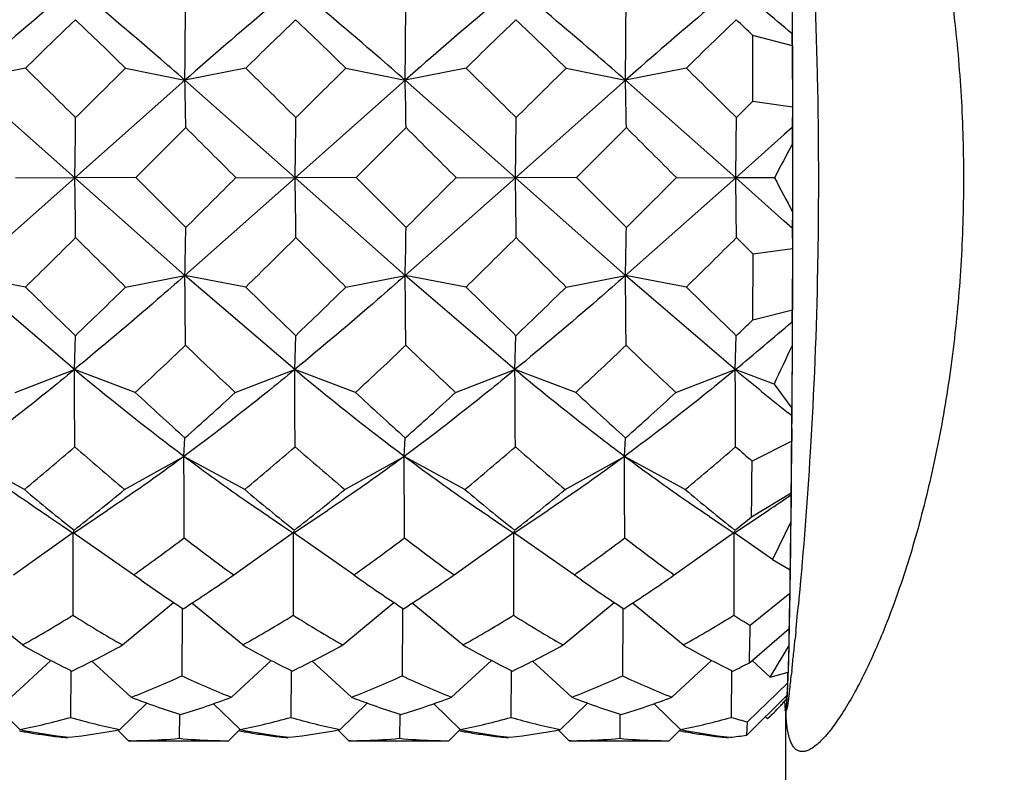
# Model space of a CAD drawing. Header units: inches. Extents: x 0 to 22, y 0 to 17.
# Tile 48 of 56: x 16.248 to 16.441, y 12.235 to 12.383. Entities that reach past the tile are written whole.
import ezdxf

# ---------------------------------------------------------------- set-up
doc = ezdxf.new("R2010")
doc.units = ezdxf.units.IN
doc.header["$LTSCALE"] = 1.21
doc.header["$MEASUREMENT"] = 0
doc.layers.get('0').update_dxf_attribs({"linetype": 'CONTINUOUS'})
doc.layers.add('02___PRT_ALL_AXES', color=7, linetype='CONTINUOUS')
doc.layers.add('DIMENSIONS', color=7, linetype='CONTINUOUS')
doc.styles.get("Standard").update_dxf_attribs({"font": 'txt', "width": 0.8})
doc.dimstyles.new('DIMSTYLE_1', dxfattribs={"dimtxt": 0.125, "dimasz": 0.18, "dimexe": 0.125, "dimexo": 0.0625, "dimgap": 0.0625, "dimtad": 0, "dimtih": 1, "dimtoh": 1, "dimdec": 3, "dimdsep": 46, "dimtxsty": 'STANDARD', "dimblk": '_FILLED', "dimblk1": '_FILLED', "dimblk2": '_FILLED', "dimcen": 0.09, "dimadec": 0, "dimazin": 0, "dimtp": 0.001, "dimtm": 0.001, "dimtfac": 1, "dimtdec": 3, "dimtofl": 0, "dimtmove": 0, "dimatfit": 3, "dimldrblk": '_FILLED', "dimfxl": 1, "dimtolj": 1, "dimarcsym": 0})

# ---------------------------------------------------------------- blocks, each defined once
blk = doc.blocks.new('_FILLED')
at = {"color": 0, "linetype": 'BYBLOCK'}
blk.add_solid([(0, 0), (-1, 0.1736111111), (-1, -0.1736111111)], dxfattribs=at)
blk = doc.blocks.new('*D0')
at = {"layer": 'DIMENSIONS', "color": 2, "linetype": 'CONTINUOUS'}
for p, q in [((10.1291402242, 12.5699952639), (10.1291402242, 13.6023515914)), ((17.5851585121, 11.6870956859), (17.5851585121, 13.6023515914)), ((10.1291402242, 13.4773515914), (12.7071493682, 13.4773515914)), ((17.5851585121, 13.4773515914), (14.6321493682, 13.4773515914))]:
    blk.add_line(p, q, dxfattribs=at)
at = {"layer": 'DIMENSIONS', "color": 2, "linetype": 'CONTINUOUS', "xscale": 0.18, "yscale": 0.18, "zscale": 0.18, "rotation": 180}
blk.add_blockref('_FILLED', (10.1291402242, 13.4773515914), dxfattribs=at)
at = {"layer": 'DIMENSIONS', "color": 2, "linetype": 'CONTINUOUS', "xscale": 0.18, "yscale": 0.18, "zscale": 0.18}
blk.add_blockref('_FILLED', (17.5851585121, 13.4773515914), dxfattribs=at)
at = {"layer": 'DIMENSIONS', "color": 2, "linetype": 'CONTINUOUS', "insert": (13.6696493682, 13.5398515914), "char_height": 0.125, "width": 1.8, "attachment_point": 2, "line_spacing_factor": 0.9}
blk.add_mtext('(1000.00 [39.370])', dxfattribs=at)

msp = doc.modelspace()

# ---------------------------------------------------------------- linework, layer by layer
at = {"color": 7, "linetype": 'CONTINUOUS'}
for p, q in [((16.3993334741, 12.38448747), (16.3992989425, 12.3798625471)), ((16.3993751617, 12.3812043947), (16.3993632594, 12.3840970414)), ((16.3993859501, 12.378289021), (16.3993751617, 12.3812043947)), ((16.3993613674, 12.377494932), (16.3915876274, 12.3795198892)), ((16.3916219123, 12.3666229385), (16.3915876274, 12.3795198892)), ((16.3993613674, 12.377494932), (16.3993932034, 12.3655191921)), ((16.3993956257, 12.3753509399), (16.3993859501, 12.378289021)), ((16.3994179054, 12.3664228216), (16.3993956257, 12.3753509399)), ((16.2486669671, 12.3731105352), (16.2367054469, 12.3707598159)), ((16.2683328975, 12.3731105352), (16.2799914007, 12.3707598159)), ((16.291952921, 12.3731105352), (16.2799914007, 12.3707598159)), ((16.3116188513, 12.3731105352), (16.3232773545, 12.3707598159)), ((16.3352388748, 12.3731105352), (16.3232773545, 12.3707598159)), ((16.3549048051, 12.3731105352), (16.3665633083, 12.3707598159)), ((16.3785248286, 12.3731105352), (16.3665633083, 12.3707598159)), ((16.2583741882, 12.3515657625), (16.2367054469, 12.3707598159)), ((16.2799914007, 12.3707598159), (16.2583741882, 12.3515657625)), ((16.301660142, 12.3515657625), (16.2799914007, 12.3707598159)), ((16.3232773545, 12.3707598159), (16.301660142, 12.3515657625)), ((16.3449460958, 12.3515657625), (16.3232773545, 12.3707598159)), ((16.3665633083, 12.3707598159), (16.3449460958, 12.3515657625)), ((16.3882320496, 12.3515657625), (16.3665633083, 12.3707598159)), ((16.388377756, 12.3633990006), (16.3916219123, 12.3666229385)), ((16.3916219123, 12.3666229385), (16.3993932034, 12.3655191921)), ((16.3993932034, 12.3655191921), (16.3993478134, 12.3614787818)), ((16.3994230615, 12.3634163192), (16.3994179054, 12.3664228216)), ((16.3994270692, 12.36040219), (16.3994230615, 12.3634163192)), ((16.2801655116, 12.361432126), (16.2703388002, 12.3516131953)), ((16.3234514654, 12.361432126), (16.313624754, 12.3516131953)), ((16.3667374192, 12.361432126), (16.3569107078, 12.3516131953)), ((16.3993478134, 12.3614787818), (16.3977750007, 12.3600794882)), ((16.3977750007, 12.3600794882), (16.3882320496, 12.3515657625)), ((16.3994299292, 12.357380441), (16.3994270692, 12.36040219)), ((16.3994032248, 12.3582493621), (16.3994039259, 12.3449120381)), ((16.3994298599, 12.3452631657), (16.3994299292, 12.357380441)), ((16.2583741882, 12.3515657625), (16.2367074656, 12.3323565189)), ((16.2467187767, 12.3516131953), (16.2583741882, 12.3515657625)), ((16.2703388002, 12.3516131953), (16.2583741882, 12.3515657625)), ((16.2799934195, 12.3323565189), (16.2583741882, 12.3515657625)), ((16.2801665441, 12.341790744), (16.2703388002, 12.3516131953)), ((16.301660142, 12.3515657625), (16.2799934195, 12.3323565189)), ((16.2900047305, 12.3516131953), (16.301660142, 12.3515657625)), ((16.313624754, 12.3516131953), (16.301660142, 12.3515657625)), ((16.3232793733, 12.3323565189), (16.301660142, 12.3515657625)), ((16.313624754, 12.3516131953), (16.3234524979, 12.341790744)), ((16.3449460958, 12.3515657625), (16.3232793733, 12.3323565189)), ((16.3332906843, 12.3516131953), (16.3449460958, 12.3515657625)), ((16.3569107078, 12.3516131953), (16.3449460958, 12.3515657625)), ((16.3665653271, 12.3323565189), (16.3449460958, 12.3515657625)), ((16.3569107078, 12.3516131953), (16.3667384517, 12.341790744)), ((16.3882320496, 12.3515657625), (16.3665653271, 12.3323565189)), ((16.3765766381, 12.3516131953), (16.3882320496, 12.3515657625)), ((16.3958603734, 12.3515960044), (16.3882320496, 12.3515657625)), ((16.397758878, 12.3430642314), (16.3882320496, 12.3515657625)), ((16.3994039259, 12.3449120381), (16.3993488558, 12.3416487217)), ((16.3994269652, 12.3422416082), (16.3994295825, 12.3449117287)), ((16.3994295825, 12.3449117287), (16.3994298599, 12.3452631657)), ((16.3993488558, 12.3416487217), (16.397758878, 12.3430642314)), ((16.3994262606, 12.3416479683), (16.3994269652, 12.3422416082)), ((16.3993488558, 12.3416487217), (16.3993946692, 12.3376362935)), ((16.3994229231, 12.3392277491), (16.3994262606, 12.3416479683)), ((16.3916234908, 12.3365952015), (16.3883789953, 12.3398223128)), ((16.3994177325, 12.3362215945), (16.3994229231, 12.3392277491)), ((16.3915905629, 12.3236776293), (16.3916234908, 12.3365952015)), ((16.3993946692, 12.3376362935), (16.3916234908, 12.3365952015)), ((16.3993946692, 12.3376362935), (16.3993640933, 12.325641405)), ((16.3993953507, 12.3272949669), (16.3994177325, 12.3362215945)), ((16.2486692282, 12.3300988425), (16.2367074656, 12.3323565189)), ((16.2582780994, 12.3138702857), (16.2367074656, 12.3323565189)), ((16.2683351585, 12.3300988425), (16.2799934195, 12.3323565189)), ((16.291955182, 12.3300988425), (16.2799934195, 12.3323565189)), ((16.3015640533, 12.3138702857), (16.2799934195, 12.3323565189)), ((16.3116211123, 12.3300988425), (16.3232793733, 12.3323565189)), ((16.3352411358, 12.3300988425), (16.3232793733, 12.3323565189)), ((16.3448500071, 12.3138702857), (16.3232793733, 12.3323565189)), ((16.3549070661, 12.3300988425), (16.3665653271, 12.3323565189)), ((16.3785270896, 12.3300988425), (16.3665653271, 12.3323565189)), ((16.3881359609, 12.3138702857), (16.3665653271, 12.3323565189)), ((16.3993856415, 12.3243575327), (16.3993953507, 12.3272949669)), ((16.3915905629, 12.3236776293), (16.3993640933, 12.325641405)), ((16.3993019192, 12.3232355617), (16.399336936, 12.3186319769)), ((16.3993748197, 12.3214428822), (16.3993856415, 12.3243575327)), ((16.2582780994, 12.3138702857), (16.2584719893, 12.3205429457)), ((16.3015640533, 12.3138702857), (16.3017579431, 12.3205429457)), ((16.3448500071, 12.3138702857), (16.3450438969, 12.3205429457)), ((16.3881359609, 12.3138702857), (16.3883298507, 12.3205429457)), ((16.3993632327, 12.318631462), (16.3993748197, 12.3214428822)), ((16.399336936, 12.3186319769), (16.3992833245, 12.3083104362)), ((16.3993043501, 12.3072918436), (16.3993628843, 12.3185510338)), ((16.2466111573, 12.3093942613), (16.2582780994, 12.3138702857)), ((16.2702311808, 12.3093942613), (16.2582780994, 12.3138702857)), ((16.2898971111, 12.3093942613), (16.3015640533, 12.3138702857)), ((16.3135171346, 12.3093942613), (16.3015640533, 12.3138702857)), ((16.333183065, 12.3093942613), (16.3448500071, 12.3138702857)), ((16.3568030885, 12.3093942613), (16.3448500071, 12.3138702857)), ((16.3764690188, 12.3093942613), (16.3881359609, 12.3138702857)), ((16.395756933, 12.3110164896), (16.3881359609, 12.3138702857)), ((16.395756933, 12.3110164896), (16.3992707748, 12.3062893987)), ((16.3992833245, 12.3083104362), (16.3992707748, 12.3062893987)), ((16.3992891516, 12.3048818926), (16.3993043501, 12.3072918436)), ((16.3992035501, 12.3048844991), (16.3985602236, 12.3053950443)), ((16.3992035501, 12.3048844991), (16.3992257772, 12.2998381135)), ((16.3992687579, 12.3018747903), (16.3992870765, 12.3045647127)), ((16.3992870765, 12.3045647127), (16.3992891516, 12.3048818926)), ((16.3992494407, 12.2992288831), (16.3992687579, 12.3018747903)), ((16.2798029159, 12.2968174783), (16.2800101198, 12.3004721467)), ((16.3230888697, 12.2968174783), (16.3232960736, 12.3004721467)), ((16.3663748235, 12.2968174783), (16.3665820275, 12.3004721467)), ((16.3992257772, 12.2998381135), (16.3914416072, 12.2958894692)), ((16.399185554, 12.2915616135), (16.3992494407, 12.2992288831)), ((16.2484558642, 12.290295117), (16.236516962, 12.2968174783)), ((16.2681217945, 12.290295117), (16.2798029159, 12.2968174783)), ((16.291741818, 12.290295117), (16.2798029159, 12.2968174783)), ((16.3114077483, 12.290295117), (16.3230888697, 12.2968174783)), ((16.3350277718, 12.290295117), (16.3230888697, 12.2968174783)), ((16.3546937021, 12.290295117), (16.3663748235, 12.2968174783)), ((16.3783137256, 12.290295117), (16.3663748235, 12.2968174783)), ((16.399162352, 12.2891046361), (16.399185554, 12.2915616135)), ((16.3913464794, 12.2849178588), (16.3991374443, 12.2896501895)), ((16.3991374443, 12.2896501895), (16.3990679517, 12.2892451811)), ((16.3990679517, 12.2892451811), (16.3990772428, 12.2839682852)), ((16.3991131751, 12.2843482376), (16.399162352, 12.2891046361)), ((16.2532103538, 12.2849802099), (16.2557139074, 12.2833051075)), ((16.2964963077, 12.2849802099), (16.2989998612, 12.2833051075)), ((16.3397822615, 12.2849802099), (16.342285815, 12.2833051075)), ((16.3830682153, 12.2849802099), (16.3855717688, 12.2833051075)), ((16.3990772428, 12.2839682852), (16.3954580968, 12.2765500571)), ((16.399087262, 12.2820548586), (16.3991131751, 12.2843482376)), ((16.2463002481, 12.2735353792), (16.2580005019, 12.2818534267)), ((16.2557139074, 12.2833051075), (16.2580553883, 12.2817250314)), ((16.2699202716, 12.2735353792), (16.2580005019, 12.2818534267)), ((16.2580005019, 12.2818534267), (16.2580016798, 12.2801028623)), ((16.2580781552, 12.2817251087), (16.2597147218, 12.2828383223)), ((16.2580781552, 12.2817251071), (16.2581888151, 12.2821597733)), ((16.2895862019, 12.2735353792), (16.3012864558, 12.2818534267)), ((16.2989998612, 12.2833051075), (16.3013413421, 12.2817250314)), ((16.3132062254, 12.2735353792), (16.3012864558, 12.2818534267)), ((16.3012864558, 12.2818534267), (16.3012876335, 12.2801030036)), ((16.301364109, 12.2817251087), (16.3030006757, 12.2828383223)), ((16.301364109, 12.2817251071), (16.3014747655, 12.2821597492)), ((16.3328721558, 12.2735353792), (16.3445724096, 12.2818534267)), ((16.342285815, 12.2833051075), (16.344627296, 12.2817250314)), ((16.3564921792, 12.2735353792), (16.3445724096, 12.2818534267)), ((16.3445724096, 12.2818534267), (16.3445735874, 12.2801028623)), ((16.3446500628, 12.2817251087), (16.3462866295, 12.2828383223)), ((16.3446500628, 12.2817251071), (16.3447607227, 12.2821597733)), ((16.3761581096, 12.2735353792), (16.3878583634, 12.2818534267)), ((16.3855717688, 12.2833051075), (16.3879132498, 12.2817250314)), ((16.3954580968, 12.2765500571), (16.3878583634, 12.2818534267)), ((16.3878583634, 12.2818534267), (16.3878595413, 12.2801028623)), ((16.3879360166, 12.2817251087), (16.3895725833, 12.2828383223)), ((16.3879360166, 12.2817251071), (16.3880466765, 12.2821597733)), ((16.2580016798, 12.2801028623), (16.2579957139, 12.2656114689)), ((16.3012876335, 12.2801030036), (16.3012816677, 12.2656114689)), ((16.3445735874, 12.2801028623), (16.3445676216, 12.2656114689)), ((16.3878595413, 12.2801028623), (16.3878535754, 12.2656114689)), ((16.3954580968, 12.2765500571), (16.3989542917, 12.2744994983)), ((16.3988847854, 12.2745349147), (16.3988840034, 12.2734069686)), ((16.3989751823, 12.2734809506), (16.3990044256, 12.275531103)), ((16.2713698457, 12.2725034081), (16.2699202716, 12.2735353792)), ((16.3132062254, 12.2735353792), (16.3146557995, 12.2725034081)), ((16.3146557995, 12.2725034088), (16.3148298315, 12.2723804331)), ((16.3579417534, 12.2725034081), (16.3564921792, 12.2735353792)), ((16.3988840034, 12.2734069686), (16.3988804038, 12.2698548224)), ((16.3989451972, 12.2714982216), (16.3989751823, 12.2734809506)), ((16.3988804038, 12.2698548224), (16.3910696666, 12.2635997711)), ((16.4006510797, 12.2688616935), (16.4005395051, 12.2676514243)), ((16.2480593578, 12.2597591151), (16.2380823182, 12.2679730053)), ((16.2677252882, 12.2597591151), (16.2777463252, 12.2681308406)), ((16.279443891, 12.2670122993), (16.2794418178, 12.26607598)), ((16.2913453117, 12.2597591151), (16.2813682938, 12.2679729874)), ((16.311011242, 12.2597591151), (16.321032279, 12.2681308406)), ((16.3227298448, 12.2670122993), (16.3227277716, 12.26607598)), ((16.3346312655, 12.2597591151), (16.3246542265, 12.2679730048)), ((16.3542971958, 12.2597591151), (16.3643182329, 12.2681308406)), ((16.3660157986, 12.2670122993), (16.3660137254, 12.26607598)), ((16.3779172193, 12.2597591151), (16.3679401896, 12.2679729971)), ((16.3988508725, 12.2659590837), (16.3988830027, 12.267734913)), ((16.2794418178, 12.26607598), (16.27940272, 12.2536946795)), ((16.3227277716, 12.26607598), (16.3226886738, 12.2536946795)), ((16.3660137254, 12.26607598), (16.3659746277, 12.2536946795)), ((16.3988180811, 12.2642553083), (16.3988508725, 12.2659590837)), ((16.3909268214, 12.2562444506), (16.3987477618, 12.2630248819)), ((16.3986760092, 12.2629626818), (16.398666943, 12.2603959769)), ((16.3987505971, 12.2610682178), (16.3987846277, 12.262623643)), ((16.3987846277, 12.262623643), (16.3988180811, 12.2642553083)), ((16.3999565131, 12.2615442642), (16.3998751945, 12.2607197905)), ((16.4000430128, 12.2624285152), (16.3999565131, 12.2615442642)), ((16.3986636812, 12.2595355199), (16.3985026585, 12.2543820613)), ((16.398666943, 12.2603959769), (16.3986636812, 12.2595355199)), ((16.2458333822, 12.2494957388), (16.2536368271, 12.2567303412)), ((16.289119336, 12.2494957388), (16.2969227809, 12.2567303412)), ((16.3324052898, 12.2494957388), (16.3402087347, 12.2567303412)), ((16.3756912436, 12.2494957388), (16.3834946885, 12.2567303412)), ((16.3950093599, 12.253443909), (16.3913982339, 12.2567580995)), ((16.2575555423, 12.2547445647), (16.2574978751, 12.2455238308)), ((16.2694534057, 12.2494957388), (16.2617321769, 12.2565820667)), ((16.3008414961, 12.2547445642), (16.3007838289, 12.2455238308)), ((16.3127393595, 12.2494957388), (16.305018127, 12.2565820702)), ((16.3441274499, 12.2547445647), (16.3440697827, 12.2455238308)), ((16.3560253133, 12.2494957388), (16.34830408, 12.256582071)), ((16.3874134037, 12.2547445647), (16.3873557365, 12.2455238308)), ((16.3950093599, 12.253443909), (16.3985026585, 12.2543820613)), ((16.3984165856, 12.253044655), (16.398411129, 12.2522511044)), ((16.3984253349, 12.2543555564), (16.3984165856, 12.253044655)), ((16.3992530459, 12.2546525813), (16.3991817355, 12.2539900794)), ((16.398411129, 12.2522511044), (16.3905642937, 12.2446419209)), ((16.398411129, 12.2522511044), (16.3982543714, 12.249818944)), ((16.3903954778, 12.2420226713), (16.3982543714, 12.249818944)), ((16.3981665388, 12.2497532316), (16.3981592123, 12.2490533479)), ((16.3982272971, 12.2477619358), (16.3983834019, 12.2498835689)), ((16.3987495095, 12.2502163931), (16.398401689, 12.2477659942)), ((16.2475400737, 12.2431396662), (16.2423473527, 12.2482157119)), ((16.267206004, 12.2431396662), (16.272502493, 12.2483441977)), ((16.2908260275, 12.2431396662), (16.2856333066, 12.2482157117)), ((16.3104919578, 12.2431396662), (16.315788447, 12.2483441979)), ((16.3341119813, 12.2431396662), (16.3289192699, 12.2482157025)), ((16.3537779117, 12.2431396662), (16.3590744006, 12.2483441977)), ((16.3773979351, 12.2431396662), (16.3722052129, 12.2482157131)), ((16.3978336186, 12.2485654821), (16.3979112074, 12.2477138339)), ((16.3979068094, 12.2474472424), (16.3979175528, 12.2473370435)), ((16.3979112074, 12.2477138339), (16.3979506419, 12.247413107)), ((16.3979175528, 12.2473370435), (16.3979283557, 12.2472312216)), ((16.3979385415, 12.2471359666), (16.3979721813, 12.246804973)), ((16.3979506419, 12.247413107), (16.398029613, 12.2470747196)), ((16.3980691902, 12.2470365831), (16.398187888, 12.2474492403)), ((16.398187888, 12.2474492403), (16.3982272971, 12.2477619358)), ((16.398345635, 12.247472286), (16.3982915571, 12.2472328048)), ((16.398401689, 12.2477659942), (16.398345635, 12.247472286)), ((16.2789118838, 12.2461830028), (16.2788631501, 12.2414129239)), ((16.3221978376, 12.2461830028), (16.3221491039, 12.2414129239)), ((16.3654837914, 12.2461830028), (16.3654350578, 12.2414129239)), ((16.3944790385, 12.2452157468), (16.3940483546, 12.2456464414)), ((16.394991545, 12.2457239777), (16.3944790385, 12.2452157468)), ((16.3980423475, 12.2456596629), (16.3980432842, 12.2455922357)), ((16.3980432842, 12.1300621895), (16.3980432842, 12.2456138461)), ((16.2885675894, 12.2409351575), (16.2907989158, 12.2431667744)), ((16.3318535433, 12.2409351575), (16.3340848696, 12.2431667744)), ((16.3751394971, 12.2409351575), (16.3773708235, 12.2431667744)), ((16.3903954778, 12.2420226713), (16.3905642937, 12.2446419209)), ((16.2689016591, 12.2409351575), (16.2667781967, 12.2430586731)), ((16.2907777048, 12.2428709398), (16.2905474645, 12.2429135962)), ((16.3121876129, 12.2409351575), (16.3100641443, 12.2430586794)), ((16.3340636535, 12.2428709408), (16.3338334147, 12.2429135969)), ((16.3554735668, 12.2409351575), (16.3533501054, 12.243058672)), ((16.3773496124, 12.2428709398), (16.3771193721, 12.2429135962)), ((16.2693385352, 12.2409342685), (16.2689016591, 12.2409351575)), ((16.2881199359, 12.2409342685), (16.2885675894, 12.2409351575)), ((16.3126244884, 12.2409342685), (16.3121876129, 12.2409351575)), ((16.331405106, 12.2409342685), (16.3318535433, 12.2409351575)), ((16.3559104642, 12.2409342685), (16.3554735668, 12.2409351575)), ((16.3746914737, 12.2409342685), (16.3751394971, 12.2409351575))]:
    msp.add_line(p, q, dxfattribs=at)
for points in [[(16.2597147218, 12.2828383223), (16.2623581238, 12.2846230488), (16.2648053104, 12.2862603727)], [(16.3030006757, 12.2828383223), (16.3056440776, 12.2846230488), (16.3080912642, 12.2862603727)], [(16.3462866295, 12.2828383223), (16.3489300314, 12.2846230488), (16.3513772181, 12.2862603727)], [(16.3895725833, 12.2828383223), (16.3922159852, 12.2846230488), (16.3946631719, 12.2862603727)], [(16.3979721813, 12.246804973), (16.3979953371, 12.2465394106), (16.3980129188, 12.2463018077), (16.3980256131, 12.2460942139), (16.3980341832, 12.2459182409), (16.3980394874, 12.2457736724), (16.3980423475, 12.2456596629)]]:
    msp.add_lwpolyline(points, dxfattribs=at)
for centre, radius, start, end in [((15.874455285, 11.7636035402), 0.8094665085, 49.5802642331, 50.6106592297), ((11.8137384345, 12.4141793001), 4.4664640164, 359.4430062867, 359.6197500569), ((11.857024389, 12.4141793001), 4.4664640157, 359.4430062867, 359.619750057), ((11.9003103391, 12.4141793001), 4.4664640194, 359.4430062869, 359.6197500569), ((17.124986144, 11.4822744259), 1.2496096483, 133.9022784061, 134.529333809), ((15.4232191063, 11.5088794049), 1.2087649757, 45.6407701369, 46.2911379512), ((17.1682715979, 11.4822749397), 1.2496089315, 133.9022782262, 134.5293339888), ((15.4665050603, 11.508879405), 1.2087649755, 45.6407701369, 46.2911379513), ((17.2115578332, 11.4822746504), 1.2496093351, 133.9022783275, 134.5293338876), ((15.5097910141, 11.5088794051), 1.2087649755, 45.6407701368, 46.2911379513), ((17.2548436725, 11.4822747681), 1.249609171, 133.9022782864, 134.5293339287), ((15.6689207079, 11.6293080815), 1.0416646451, 46.071386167, 46.3199225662), ((15.7714709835, 12.3621244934), 0.628078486, 1.4022916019, 1.6183499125), ((14.9729870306, 11.0690036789), 1.8242954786, 45.1968192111, 45.6313221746), ((17.6974197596, 10.9192787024), 2.0386064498, 134.5082249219, 134.8962516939), ((15.0162729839, 11.0690036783), 1.8242954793, 45.1968192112, 45.6313221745), ((17.7407057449, 10.9192786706), 2.0386064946, 134.5082249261, 134.8962516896), ((15.0595589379, 11.0690036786), 1.824295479, 45.1968192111, 45.6313221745), ((17.7839915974, 10.919278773), 2.0386063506, 134.5082249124, 134.8962517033), ((15.1028448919, 11.0690036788), 1.8242954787, 45.1968192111, 45.6313221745), ((14.9437579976, 12.341152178), 1.3365613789, 0.8693951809, 1.269325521), ((14.9870439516, 12.341152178), 1.3365613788, 0.8693951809, 1.269325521), ((15.0303299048, 12.3411521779), 1.3365613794, 0.8693951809, 1.2693255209), ((13.4681826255, 12.391839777), 2.7904822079, 359.1730421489, 359.4160275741), ((13.5114685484, 12.3918397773), 2.7904822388, 359.1730421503, 359.4160275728), ((13.5547545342, 12.3918397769), 2.7904822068, 359.1730421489, 359.4160275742), ((13.5980404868, 12.391839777), 2.790482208, 359.173042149, 359.4160275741), ((12.7202187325, 8.7842904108), 5.0466983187, 44.9802256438, 45.1380388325), ((12.763504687, 8.7842904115), 5.0466983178, 44.9802256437, 45.1380388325), ((12.8067906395, 8.7842904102), 5.0466983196, 44.9802256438, 45.1380388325), ((14.7902028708, 12.3322533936), 1.6094103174, 0.9255092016, 1.0404950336), ((16.6184713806, 12.2373276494), 0.2502257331, 151.1020860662, 152.8281375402), ((13.5330983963, 12.3115917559), 2.725568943, 0.5934616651, 0.8403471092), ((12.184586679, 16.4537697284), 5.8036321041, 314.885520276, 315.0227681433), ((13.5763843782, 12.3115917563), 2.7255689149, 0.5934616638, 0.8403471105), ((12.2278726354, 16.4537697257), 5.8036321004, 314.8855202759, 315.0227681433), ((13.6196703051, 12.311591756), 2.7255689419, 0.593461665, 0.8403471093), ((12.2711585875, 16.4537697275), 5.8036321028, 314.8855202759, 315.0227681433), ((13.6629562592, 12.311591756), 2.7255689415, 0.593461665, 0.8403471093), ((16.6315831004, 12.4722847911), 0.2648225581, 207.112205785, 208.749031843), ((14.8958710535, 12.3624748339), 1.3844500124, 358.7534483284, 359.1439523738), ((14.939157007, 12.3624748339), 1.3844500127, 358.7534483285, 359.1439523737), ((14.9824429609, 12.3624748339), 1.3844500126, 358.7534483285, 359.1439523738), ((14.9064077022, 13.6999427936), 1.9178473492, 314.4173154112, 314.8308520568), ((17.8670783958, 13.9535455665), 2.2784993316, 225.091857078, 225.439259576), ((14.9496936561, 13.6999427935), 1.917847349, 314.4173154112, 314.8308520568), ((17.9103643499, 13.9535455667), 2.278499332, 225.091857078, 225.4392595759), ((14.9929796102, 13.6999427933), 1.9178473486, 314.4173154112, 314.8308520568), ((17.9536503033, 13.9535455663), 2.2784993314, 225.0918570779, 225.4392595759), ((15.0362655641, 13.6999427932), 1.9178473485, 314.4173154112, 314.8308520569), ((11.8832431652, 12.2888942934), 4.3969650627, 0.3877241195, 0.5663548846), ((11.9265291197, 12.2888942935), 4.3969650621, 0.3877241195, 0.5663548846), ((11.9698150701, 12.2888942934), 4.3969650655, 0.3877241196, 0.5663548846), ((17.2246756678, 13.3215132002), 1.391219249, 225.4487045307, 226.0125036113), ((15.4460984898, 13.1689066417), 1.1745942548, 313.7585250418, 314.4284172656), ((17.2016104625, 13.2534479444), 1.2961659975, 225.4280314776, 226.0331766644), ((15.4893845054, 13.1689065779), 1.1745941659, 313.7585250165, 314.428417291), ((17.3112475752, 13.3215131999), 1.3912192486, 225.4487045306, 226.0125036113), ((15.5326704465, 13.1689065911), 1.1745941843, 313.7585250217, 314.4284172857), ((17.3545335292, 13.3215132), 1.3912192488, 225.4487045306, 226.0125036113), ((15.6997135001, 12.3425186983), 0.6998541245, 358.4211249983, 358.6181528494), ((15.8600343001, 12.9548502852), 0.830509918, 309.4850161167, 310.4904357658), ((15.6455916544, 13.0964058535), 1.0740685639, 313.7504254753, 313.9917090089), ((15.7007615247, 12.9270380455), 0.8401068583, 312.6761609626, 313.5992390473), ((16.9012041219, 12.9658606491), 0.8970197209, 226.1795986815, 227.0400713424), ((15.7440473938, 12.9270381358), 0.8401069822, 312.6761610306, 313.5992389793), ((16.9138457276, 12.9334440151), 0.8524125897, 226.1570837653, 227.0625862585), ((15.7873333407, 12.9270381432), 0.8401069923, 312.6761610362, 313.5992389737), ((16.9571316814, 12.9334440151), 0.8524125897, 226.1570837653, 227.0625862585), ((16.9578012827, 12.0514514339), 0.619086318, 154.4326125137, 155.2114169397), ((10.2638365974, 12.2758472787), 5.9945620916, 0.2186619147, 0.3634247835), ((10.3071227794, 12.2758472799), 5.9945618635, 0.218661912, 0.3634247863), ((10.3504085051, 12.2758472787), 5.9945620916, 0.2186619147, 0.3634247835), ((10.393694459, 12.2758472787), 5.9945620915, 0.2186619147, 0.3634247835), ((16.7845549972, 12.7908040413), 0.6201724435, 230.2672307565, 231.5084577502), ((16.7304611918, 12.8040018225), 0.6756095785, 227.0619613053, 228.1846005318), ((15.8695576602, 12.7652519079), 0.620073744, 311.4481008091, 312.6786853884), ((16.7546501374, 12.7830708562), 0.6472772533, 227.0373906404, 228.2091711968), ((15.912843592, 12.7652519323), 0.6200737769, 311.4481008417, 312.6786853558), ((16.8170330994, 12.8040018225), 0.6756095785, 227.0619613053, 228.1846005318), ((15.9561295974, 12.7652518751), 0.6200736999, 311.4481007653, 312.6786854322), ((16.256744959, 12.3124052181), 0.1426569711, 356.9780284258, 357.5429306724), ((11.7840237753, 12.3347592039), 4.6153341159, 359.4399977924, 359.5664777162), ((15.9346774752, 12.6688042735), 0.491656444, 309.6582200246, 311.17346492), ((16.5937717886, 12.67747583), 0.505921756, 228.4723443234, 229.9334763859), ((15.9779635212, 12.6688041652), 0.4916563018, 309.6582198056, 311.173465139), ((16.6370577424, 12.67747583), 0.505921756, 228.4723443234, 229.9334763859), ((16.0212494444, 12.6688042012), 0.491656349, 309.6582198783, 311.1734650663), ((16.6682906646, 12.6635108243), 0.4874761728, 228.4446988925, 229.9611218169), ((16.064535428, 12.6688041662), 0.4916563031, 309.6582198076, 311.173465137), ((16.7433777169, 12.699925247), 0.5358208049, 228.4829773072, 228.9424462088), ((9.1469151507, 12.2724212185), 7.1329294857, 0.0674336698, 0.1959651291), ((9.1902011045, 12.2724212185), 7.1329294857, 0.0674336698, 0.1959651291), ((9.2334870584, 12.2724212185), 7.1329294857, 0.0674336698, 0.1959651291), ((11.6142404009, 12.3318232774), 4.7773363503, 359.4374426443, 359.5690328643), ((16.5023820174, 12.5921580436), 0.3944613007, 229.9295577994, 231.7573321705), ((16.0202563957, 12.5892553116), 0.3883483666, 307.7879031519, 309.6618434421), ((16.5543124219, 12.6027736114), 0.4081496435, 229.9602098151, 231.7266801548), ((16.0635424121, 12.5892552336), 0.3883482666, 307.7879029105, 309.6618436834), ((16.588953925, 12.5921580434), 0.3944613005, 229.929557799, 231.7573321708), ((16.1068282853, 12.5892553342), 0.3883483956, 307.7879032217, 309.6618433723), ((16.6408843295, 12.6027736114), 0.4081496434, 229.960209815, 231.7266801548), ((16.2066033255, 12.5685290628), 0.3391785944, 303.6733022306, 304.5721321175), ((16.1613345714, 12.574908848), 0.3701354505, 307.7760481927, 308.4203663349), ((13.5156681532, 12.3166738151), 2.8835945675, 359.16198465, 359.3501413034), ((13.5165852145, 12.3153934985), 2.8826948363, 359.2076789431, 359.3373540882), ((16.0847799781, 12.5361443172), 0.3213109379, 305.2882918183, 307.3782787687), ((16.4773577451, 12.5350591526), 0.3219516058, 232.1568252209, 234.3220181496), ((16.1280659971, 12.5361442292), 0.3213108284, 305.2882881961, 307.3782790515), ((16.5206436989, 12.5350591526), 0.3219516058, 232.1568252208, 234.3220181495), ((16.1713519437, 12.536144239), 0.3213108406, 305.2882886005, 307.3782790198), ((16.5579567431, 12.5270635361), 0.3119731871, 232.1221942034, 234.3566491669), ((16.1031447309, 12.5105948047), 0.2898469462, 305.1270710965, 305.2427049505), ((16.4199872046, 12.4823319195), 0.2571286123, 234.6908175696, 236.9239005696), ((16.139105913, 12.4870015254), 0.2611744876, 302.5582238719, 305.1814440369), ((16.1464309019, 12.5105944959), 0.2898465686, 305.1270710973, 305.2427015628), ((16.4666751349, 12.4873366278), 0.263178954, 234.7625723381, 236.8979189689), ((16.1823919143, 12.4870014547), 0.2611744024, 302.5582234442, 305.1814444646), ((16.189716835, 12.5105945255), 0.2898466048, 305.127071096, 305.2427019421), ((16.5065591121, 12.4823319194), 0.2571286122, 234.6908175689, 236.9239005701), ((16.2256778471, 12.4870014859), 0.26117444, 302.5582236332, 305.1814442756), ((14.5262927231, 12.3005645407), 1.8728780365, 358.9956124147, 359.1107566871), ((14.9760047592, 12.2940717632), 1.4230817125, 358.7498986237, 359.0249361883), ((15.2679152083, 12.3726821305), 1.1374837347, 354.5877188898, 354.7019898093), ((16.1410874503, 12.4527415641), 0.2206472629, 298.9999975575, 301.994803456), ((16.3750463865, 12.4491950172), 0.2177240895, 237.4789033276, 240.4671505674), ((16.1843734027, 12.4527415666), 0.2206472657, 298.9999975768, 301.9948034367), ((16.4183323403, 12.4491950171), 0.2177240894, 237.4789033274, 240.4671505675), ((16.2276593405, 12.4527415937), 0.2206472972, 298.9999977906, 301.9948032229), ((16.4616182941, 12.4491950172), 0.2177240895, 237.4789033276, 240.4671505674), ((16.2709452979, 12.4527415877), 0.2206472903, 298.9999977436, 301.99480327), ((16.5098704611, 12.4571026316), 0.2270616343, 237.4949858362, 238.4522171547), ((15.2726204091, 12.3722337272), 1.1327572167, 354.4372280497, 354.5878504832), ((14.9890010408, 12.2871498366), 1.4022663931, 358.7371218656, 359.0377129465), ((15.5646305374, 12.2798238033), 0.8343308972, 358.5139047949, 358.7118942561), ((15.4522041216, 12.3545417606), 0.9523040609, 354.15669219, 354.3459892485), ((16.3372728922, 12.4172166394), 0.1809749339, 240.4646321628, 243.9449720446), ((16.1779695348, 12.4216697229), 0.1851246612, 295.5393588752, 299.001959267), ((16.3805588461, 12.4172166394), 0.1809749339, 240.464632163, 243.9449720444), ((16.2212555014, 12.4216696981), 0.1851246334, 295.5393586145, 299.0019595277), ((16.4260105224, 12.4213251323), 0.1856172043, 240.5081665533, 243.9014376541), ((16.2645414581, 12.4216696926), 0.1851246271, 295.5393585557, 299.0019595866), ((16.4671307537, 12.4172166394), 0.1809749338, 240.4646321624, 243.944972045), ((16.0058036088, 12.4910680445), 0.4560113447, 328.5944307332, 329.4869810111), ((15.811596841, 12.2733317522), 0.5872793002, 358.2716728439, 358.522193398), ((15.6480891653, 12.334565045), 0.7554030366, 354.0360522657, 354.1513981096), ((16.3106689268, 12.4158394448), 0.1786389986, 295.523235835, 296.6971273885), ((15.9553774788, 12.2689951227), 0.4434332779, 358.120987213, 358.2714365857), ((15.7972016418, 12.3190051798), 0.6054809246, 353.8988836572, 354.0343928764), ((16.2118911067, 12.3997754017), 0.1609266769, 290.9585648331, 294.8041510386), ((16.3461454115, 12.3947996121), 0.1560935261, 244.6858314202, 248.5719385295), ((16.2551770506, 12.3997754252), 0.1609267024, 290.9585651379, 294.8041507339), ((16.3894313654, 12.3947996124), 0.1560935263, 244.6858314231, 248.5719385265), ((16.2984630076, 12.3997754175), 0.1609266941, 290.9585650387, 294.8041508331), ((16.4327173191, 12.3947996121), 0.1560935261, 244.6858314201, 248.5719385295), ((16.0892089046, 12.2644958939), 0.3095263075, 357.755888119, 358.1410899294), ((16.0258921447, 12.2944005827), 0.3754705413, 353.546495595, 353.8215001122), ((16.2381483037, 12.258404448), 0.1604620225, 357.2226432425, 357.51956702), ((16.1836849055, 12.2607936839), 0.2149777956, 357.5115929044, 357.7558779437), ((16.234513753, 12.2705258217), 0.1654867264, 352.9505792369, 353.2797995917), ((16.1575383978, 12.2795692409), 0.2429914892, 353.2860335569, 353.5325205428), ((16.3188192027, 12.3753048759), 0.1351477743, 248.5756317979, 252.9378229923), ((16.2388885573, 12.3806611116), 0.1404545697, 286.6641994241, 290.9547221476), ((16.3621051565, 12.3753048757), 0.1351477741, 248.5756317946, 252.9378229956), ((16.2821745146, 12.3806611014), 0.1404545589, 286.6641992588, 290.9547223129), ((16.4062411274, 12.3777398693), 0.137725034, 248.6164659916, 252.8969887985), ((16.3254604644, 12.3806611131), 0.1404545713, 286.6641994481, 290.9547221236), ((16.3195330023, 12.3204984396), 0.1062378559, 317.2500145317, 317.7395921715), ((16.2827513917, 12.2562182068), 0.1158053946, 356.8643148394, 357.2337401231), ((16.3280153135, 12.312560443), 0.0946204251, 315.6751423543, 316.7486146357), ((16.3230385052, 12.317257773), 0.1014639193, 316.7422850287, 317.2501035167), ((16.4471125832, 12.2518592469), 0.049404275, 183.8383447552, 184.7024124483), ((16.429397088, 12.2504323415), 0.0316314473, 184.7571558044, 185.4151322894), ((16.4459055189, 12.2454599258), 0.047862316, 178.1119810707, 179.4135378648), ((16.2228549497, 12.3682277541), 0.1275005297, 281.1634189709, 285.7659334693), ((16.2914117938, 12.3626611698), 0.121947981, 253.8530699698, 258.5511671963), ((16.2661409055, 12.3682277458), 0.1275005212, 281.1634188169, 285.7659336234), ((16.3346977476, 12.36266117), 0.1219479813, 253.8530699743, 258.5511671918), ((16.3094268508, 12.3682277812), 0.1275005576, 281.1634194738, 285.7659329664), ((16.3779837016, 12.3626611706), 0.1219479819, 253.8530699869, 258.5511671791), ((16.352712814, 12.3682277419), 0.1275005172, 281.1634187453, 285.765933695), ((16.4220015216, 12.3652942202), 0.1246806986, 253.8665160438, 255.3957051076), ((16.3327981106, 12.307900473), 0.087942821, 315.007803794, 315.6698201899), ((16.4400664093, 12.2455361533), 0.0420227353, 179.4359763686, 179.9917875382), ((16.2698164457, 12.353265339), 0.1123561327, 258.5644373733, 263.5762363), ((16.2443738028, 12.3589699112), 0.1180591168, 276.2594660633, 281.1510575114), ((16.3131023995, 12.3532653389), 0.1123561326, 258.5644373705, 263.5762363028), ((16.2876597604, 12.3589698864), 0.1180590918, 276.2594655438, 281.1510580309), ((16.3563883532, 12.3532653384), 0.1123561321, 258.5644373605, 263.5762363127), ((16.3309457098, 12.3589699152), 0.1180591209, 276.2594661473, 281.1510574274), ((16.3998371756, 12.3543018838), 0.1134044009, 258.5876155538, 263.5530581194), ((16.2693331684, 12.3613977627), 0.1205224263, 259.559005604, 260.1134200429), ((16.2691652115, 12.3604302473), 0.1195404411, 260.1131045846, 260.9205419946), ((16.2689183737, 12.3588651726), 0.1179560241, 260.9189730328, 262.5486555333), ((16.268691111, 12.3571348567), 0.1162108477, 262.5491233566, 264.1950623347), ((16.2684149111, 12.3550263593), 0.1140928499, 271.9139040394, 275.2543161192), ((16.2890442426, 12.3492673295), 0.1083338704, 264.6074507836, 268.0367316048), ((16.312619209, 12.3613982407), 0.1205229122, 259.5590052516, 260.1127815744), ((16.312451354, 12.3604313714), 0.1195415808, 260.1124659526, 260.9195128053), ((16.3122045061, 12.3588664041), 0.1179572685, 260.9179430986, 262.5476126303), ((16.3119771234, 12.3571353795), 0.1162113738, 262.5480781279, 264.1950596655), ((16.3117008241, 12.355026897), 0.1140933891, 271.9167196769, 275.2543117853), ((16.3323301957, 12.3492673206), 0.1083338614, 264.6074507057, 268.0367789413), ((16.3559053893, 12.3613994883), 0.1205241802, 259.559004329, 260.1111156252), ((16.3557378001, 12.3604343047), 0.1195445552, 260.1107995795, 260.9168273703), ((16.3554909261, 12.3588696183), 0.1179605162, 260.915255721, 262.5448914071), ((16.3552632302, 12.357136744), 0.1162127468, 262.5453508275, 264.1950526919), ((16.3549868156, 12.3550264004), 0.1140928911, 271.9141193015, 275.254315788), ((16.375616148, 12.349267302), 0.1083338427, 264.6074505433, 268.036877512), ((16.3991911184, 12.3613982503), 0.120522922, 259.5590052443, 260.1127686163), ((16.3990232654, 12.3604313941), 0.119541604, 260.1124529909, 260.9194919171), ((16.3987764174, 12.3588664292), 0.1179572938, 260.9179221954, 262.5475914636), ((16.3985490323, 12.3571353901), 0.1162113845, 262.5480569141, 264.1950596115), ((16.3744023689, 12.3575569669), 0.116635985, 276.2517870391, 277.8812185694), ((16.2684520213, 12.3541592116), 0.1132249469, 270.2275330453, 271.9097906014), ((16.2890056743, 12.3483888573), 0.1074545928, 268.0412373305, 269.7664084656), ((16.31173797, 12.3541595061), 0.1132252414, 270.2275350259, 271.912613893), ((16.332291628, 12.3483888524), 0.1074545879, 268.0412848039, 269.7664085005), ((16.3550239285, 12.3541592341), 0.1132249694, 270.2275331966, 271.9100064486), ((16.3755775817, 12.3483888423), 0.1074545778, 268.0413836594, 269.7664085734)]:
    msp.add_arc(centre, radius, start, end, dxfattribs=at)
for points, knots in [([(16.4222407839, 12.4261710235), (16.4236795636, 12.4215354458), (16.4263062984, 12.4118506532), (16.429370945, 12.3967419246), (16.4315784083, 12.3808276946), (16.4328445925, 12.364428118), (16.4331290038, 12.347822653), (16.4324231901, 12.3312726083), (16.4307485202, 12.3150442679), (16.4281623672, 12.299432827), (16.4252870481, 12.287002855), (16.4226157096, 12.277645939), (16.4205128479, 12.2711422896), (16.4183084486, 12.2650842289), (16.4160408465, 12.2595302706), (16.4137528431, 12.2545381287), (16.4114902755, 12.2501626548), (16.4093003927, 12.2464515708), (16.4072289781, 12.2434456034), (16.4055445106, 12.2414339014), (16.4042708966, 12.2402290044), (16.4034288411, 12.2395747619), (16.4026396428, 12.2391105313), (16.4019018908, 12.2388369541), (16.4012127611, 12.2387594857), (16.4005787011, 12.2388905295), (16.4000194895, 12.2392292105), (16.3995424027, 12.2397560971), (16.3991395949, 12.2404585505), (16.3989328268, 12.2409978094), (16.3988368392, 12.241292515)], [0, 0, 0, 0, 0.0729313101, 0.150644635, 0.2314989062, 0.3141902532, 0.3976462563, 0.4808974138, 0.5629459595, 0.6426331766, 0.7185212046, 0.7544993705, 0.7888218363, 0.8212031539, 0.8513434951, 0.8789382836, 0.9036896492, 0.9253281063, 0.9436390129, 0.9584985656, 0.9646404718, 0.9699523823, 0.9744888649, 0.9783478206, 0.9816933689, 0.9847736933, 0.987896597, 0.9913501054, 0.9953428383, 1, 1, 1, 1]), ([(16.402694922, 12.4078228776), (16.403455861, 12.3959423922), (16.4042370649, 12.3776548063), (16.404533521, 12.3529482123), (16.4043201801, 12.3281033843), (16.4032205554, 12.3000431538), (16.4015291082, 12.2784424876), (16.4006510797, 12.2688616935)], [0, 0, 0, 0, 0.256735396, 0.3945975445, 0.5328245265, 0.7925180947, 1, 1, 1, 1]), ([(16.2582741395, 12.3892010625), (16.2564713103, 12.387709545), (16.249212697, 12.3816436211), (16.2420578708, 12.37545448), (16.2367054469, 12.3707598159)], [0, 0, 0, 0, 0.2473551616, 1, 1, 1, 1]), ([(16.2799914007, 12.3707598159), (16.2781876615, 12.3723345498), (16.2710172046, 12.3785617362), (16.2637667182, 12.3846977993), (16.2582741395, 12.3892010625)], [0, 0, 0, 0, 0.2521219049, 1, 1, 1, 1]), ([(16.3015600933, 12.3892010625), (16.2997572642, 12.387709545), (16.2924986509, 12.3816436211), (16.2853438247, 12.37545448), (16.2799914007, 12.3707598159)], [0, 0, 0, 0, 0.2473551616, 1, 1, 1, 1]), ([(16.3232773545, 12.3707598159), (16.3214736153, 12.3723345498), (16.3143031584, 12.3785617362), (16.307052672, 12.3846977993), (16.3015600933, 12.3892010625)], [0, 0, 0, 0, 0.2521219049, 1, 1, 1, 1]), ([(16.3448460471, 12.3892010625), (16.343043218, 12.387709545), (16.3357846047, 12.3816436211), (16.3286297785, 12.37545448), (16.3232773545, 12.3707598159)], [0, 0, 0, 0, 0.2473551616, 1, 1, 1, 1]), ([(16.3665633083, 12.3707598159), (16.3647595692, 12.3723345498), (16.3575891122, 12.3785617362), (16.3503386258, 12.3846977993), (16.3448460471, 12.3892010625)], [0, 0, 0, 0, 0.2521219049, 1, 1, 1, 1]), ([(16.3881320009, 12.3892010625), (16.3863291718, 12.387709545), (16.3790705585, 12.3816436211), (16.3719157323, 12.37545448), (16.3665633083, 12.3707598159)], [0, 0, 0, 0, 0.2473551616, 1, 1, 1, 1]), ([(16.2799934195, 12.3323565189), (16.2781896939, 12.3307791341), (16.2710181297, 12.3245391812), (16.2637689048, 12.3183874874), (16.2582780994, 12.3138702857)], [0, 0, 0, 0, 0.2520600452, 1, 1, 1, 1]), ([(16.3232793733, 12.3323565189), (16.3214756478, 12.3307791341), (16.3143040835, 12.3245391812), (16.3070548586, 12.3183874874), (16.3015640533, 12.3138702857)], [0, 0, 0, 0, 0.2520600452, 1, 1, 1, 1]), ([(16.3665653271, 12.3323565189), (16.3647616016, 12.3307791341), (16.3575900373, 12.3245391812), (16.3503408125, 12.3183874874), (16.3448500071, 12.3138702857)], [0, 0, 0, 0, 0.2520600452, 1, 1, 1, 1]), ([(16.2582780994, 12.3138702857), (16.2564739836, 12.3123860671), (16.2493274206, 12.3065669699), (16.2420482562, 12.3009087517), (16.236516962, 12.2968174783)], [0, 0, 0, 0, 0.2534881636, 1, 1, 1, 1]), ([(16.2798029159, 12.2968174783), (16.2780005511, 12.2981679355), (16.2707170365, 12.303713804), (16.2635891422, 12.3094620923), (16.2582780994, 12.3138702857)], [0, 0, 0, 0, 0.2460229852, 1, 1, 1, 1]), ([(16.3015640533, 12.3138702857), (16.2997599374, 12.3123860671), (16.2926133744, 12.3065669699), (16.28533421, 12.3009087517), (16.2798029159, 12.2968174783)], [0, 0, 0, 0, 0.2534881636, 1, 1, 1, 1]), ([(16.3230888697, 12.2968174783), (16.321286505, 12.2981679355), (16.3140029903, 12.303713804), (16.306875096, 12.3094620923), (16.3015640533, 12.3138702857)], [0, 0, 0, 0, 0.2460229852, 1, 1, 1, 1]), ([(16.3448500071, 12.3138702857), (16.3430458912, 12.3123860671), (16.3358993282, 12.3065669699), (16.3286201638, 12.3009087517), (16.3230888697, 12.2968174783)], [0, 0, 0, 0, 0.2534881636, 1, 1, 1, 1]), ([(16.3663748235, 12.2968174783), (16.3645724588, 12.2981679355), (16.3572889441, 12.303713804), (16.3501610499, 12.3094620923), (16.3448500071, 12.3138702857)], [0, 0, 0, 0, 0.2460229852, 1, 1, 1, 1]), ([(16.3881359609, 12.3138702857), (16.3863318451, 12.3123860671), (16.3791852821, 12.3065669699), (16.3719061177, 12.3009087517), (16.3663748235, 12.2968174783)], [0, 0, 0, 0, 0.2534881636, 1, 1, 1, 1]), ([(16.2532103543, 12.2849802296), (16.2518126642, 12.2859112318), (16.2461650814, 12.2897383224), (16.2406324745, 12.2937338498), (16.236516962, 12.2968174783)], [0, 0, 0, 0, 0.2461718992, 1, 1, 1, 1]), ([(16.2798029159, 12.2968174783), (16.2785589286, 12.2958973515), (16.2736239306, 12.2922882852), (16.2686059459, 12.2887919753), (16.2648053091, 12.2862603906)], [0, 0, 0, 0, 0.2530793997, 1, 1, 1, 1]), ([(16.2964963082, 12.2849802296), (16.295098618, 12.2859112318), (16.2894510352, 12.2897383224), (16.2839184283, 12.2937338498), (16.2798029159, 12.2968174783)], [0, 0, 0, 0, 0.2461718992, 1, 1, 1, 1]), ([(16.3230888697, 12.2968174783), (16.3218448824, 12.2958973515), (16.3169098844, 12.2922882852), (16.3118918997, 12.2887919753), (16.3080912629, 12.2862603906)], [0, 0, 0, 0, 0.2530793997, 1, 1, 1, 1]), ([(16.339782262, 12.2849802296), (16.3383845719, 12.2859112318), (16.332736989, 12.2897383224), (16.3272043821, 12.2937338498), (16.3230888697, 12.2968174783)], [0, 0, 0, 0, 0.2461718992, 1, 1, 1, 1]), ([(16.3663748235, 12.2968174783), (16.3651308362, 12.2958973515), (16.3601958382, 12.2922882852), (16.3551778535, 12.2887919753), (16.3513772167, 12.2862603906)], [0, 0, 0, 0, 0.2530793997, 1, 1, 1, 1]), ([(16.3830682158, 12.2849802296), (16.3816705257, 12.2859112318), (16.3760229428, 12.2897383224), (16.370490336, 12.2937338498), (16.3663748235, 12.2968174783)], [0, 0, 0, 0, 0.2461718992, 1, 1, 1, 1]), ([(16.2580553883, 12.2817250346), (16.2580575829, 12.2817235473), (16.258062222, 12.2817212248), (16.2580674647, 12.2817210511), (16.2580698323, 12.2817214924)], [0, 0, 0, 0, 0.523986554, 1, 1, 1, 1]), ([(16.2580698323, 12.2817214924), (16.2580712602, 12.2817217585), (16.2580741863, 12.2817226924), (16.2580768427, 12.2817242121), (16.2580781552, 12.2817251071)], [0, 0, 0, 0, 0.4776156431, 1, 1, 1, 1]), ([(16.3013413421, 12.2817250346), (16.3013435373, 12.2817235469), (16.3013481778, 12.2817212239), (16.301353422, 12.2817210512), (16.3013557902, 12.2817214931)], [0, 0, 0, 0, 0.523982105, 1, 1, 1, 1]), ([(16.3013557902, 12.2817214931), (16.3013572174, 12.2817217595), (16.301360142, 12.2817226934), (16.3013627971, 12.2817242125), (16.301364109, 12.2817251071)], [0, 0, 0, 0, 0.4776220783, 1, 1, 1, 1]), ([(16.344627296, 12.2817250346), (16.3446294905, 12.2817235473), (16.3446341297, 12.2817212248), (16.3446393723, 12.2817210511), (16.3446417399, 12.2817214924)], [0, 0, 0, 0, 0.5239865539, 1, 1, 1, 1]), ([(16.3446417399, 12.2817214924), (16.3446431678, 12.2817217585), (16.344646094, 12.2817226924), (16.3446487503, 12.2817242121), (16.3446500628, 12.2817251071)], [0, 0, 0, 0, 0.4776156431, 1, 1, 1, 1]), ([(16.3879132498, 12.2817250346), (16.3879154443, 12.2817235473), (16.3879200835, 12.2817212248), (16.3879253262, 12.2817210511), (16.3879276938, 12.2817214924)], [0, 0, 0, 0, 0.5239865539, 1, 1, 1, 1]), ([(16.3879276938, 12.2817214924), (16.3879291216, 12.2817217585), (16.3879320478, 12.2817226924), (16.3879347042, 12.2817242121), (16.3879360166, 12.2817251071)], [0, 0, 0, 0, 0.4776156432, 1, 1, 1, 1]), ([(16.3980691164, 12.2470368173), (16.3980631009, 12.2470146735), (16.398052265, 12.2469764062), (16.3980333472, 12.246933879), (16.3980173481, 12.2469027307), (16.3979885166, 12.2469029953), (16.3979751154, 12.2469358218), (16.3979523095, 12.247008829), (16.397944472, 12.2470814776), (16.3979385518, 12.2471356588)], [0, 0, 0, 0, 0.1711678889, 0.2907592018, 0.3617932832, 0.4041457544, 0.4735263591, 0.5934310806, 1, 1, 1, 1]), ([(16.398029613, 12.2470747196), (16.3980325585, 12.2470686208), (16.3980406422, 12.2470528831), (16.3980573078, 12.2470348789), (16.3980691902, 12.2470365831)], [0, 0, 0, 0, 0.3607017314, 1, 1, 1, 1]), ([(16.3982915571, 12.2472328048), (16.3982814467, 12.247192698), (16.3982620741, 12.2471212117), (16.3982320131, 12.247027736), (16.398202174, 12.2469607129), (16.3981773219, 12.2469176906), (16.398141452, 12.246896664), (16.3981084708, 12.2469233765), (16.3980881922, 12.2469710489), (16.3980754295, 12.2470119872), (16.3980691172, 12.2470368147)], [0, 0, 0, 0, 0.2340415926, 0.4188798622, 0.5555778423, 0.6468590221, 0.7025740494, 0.7596052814, 0.8550459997, 1, 1, 1, 1]), ([(16.3988368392, 12.241292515), (16.3985780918, 12.2420869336), (16.3982200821, 12.2440029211), (16.3981009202, 12.2459365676), (16.3980691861, 12.2470368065)], [0, 0, 0, 0, 0.4315145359, 1, 1, 1, 1])]:
    msp.add_open_spline(points, degree=3, knots=knots, dxfattribs=at)
for points in [[(16.3993628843, 12.3185510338), (16.3993630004, 12.3185778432), (16.3993631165, 12.3186046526), (16.3993632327, 12.318631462)], [(16.3979283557, 12.2472312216), (16.3979317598, 12.2471993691), (16.3979351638, 12.2471675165), (16.3979385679, 12.247135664)]]:
    msp.add_open_spline(points, degree=3, dxfattribs=at)
at = {"layer": '02___PRT_ALL_AXES', "color": 7, "linetype": 'CONTINUOUS'}
for p, q in [((16.2693385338, 12.2409342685), (16.288119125, 12.2409342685)), ((16.3126244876, 12.2409342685), (16.3314050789, 12.2409342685)), ((16.3559104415, 12.2409342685), (16.3746910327, 12.2409342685))]:
    msp.add_line(p, q, dxfattribs=at)

# ---------------------------------------------------------------- dimensions: what is measured, and where the dimension line sits
at = {"layer": 'DIMENSIONS', "color": 2, "linetype": 'CONTINUOUS'}
dim = msp.add_linear_dim(base=(17.5851585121, 13.4773515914), p1=(10.1291402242, 12.5074952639), p2=(17.5851585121, 11.6245956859), text='(1000.00 [39.370])', dimstyle='DIMSTYLE_1', dxfattribs=at)
dim.commit()
dim.dimension.update_dxf_attribs({"geometry": '*D0', "text_midpoint": (13.6696493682, 13.4773515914), "dimtype": 160})

doc.saveas('drawing.dxf')
